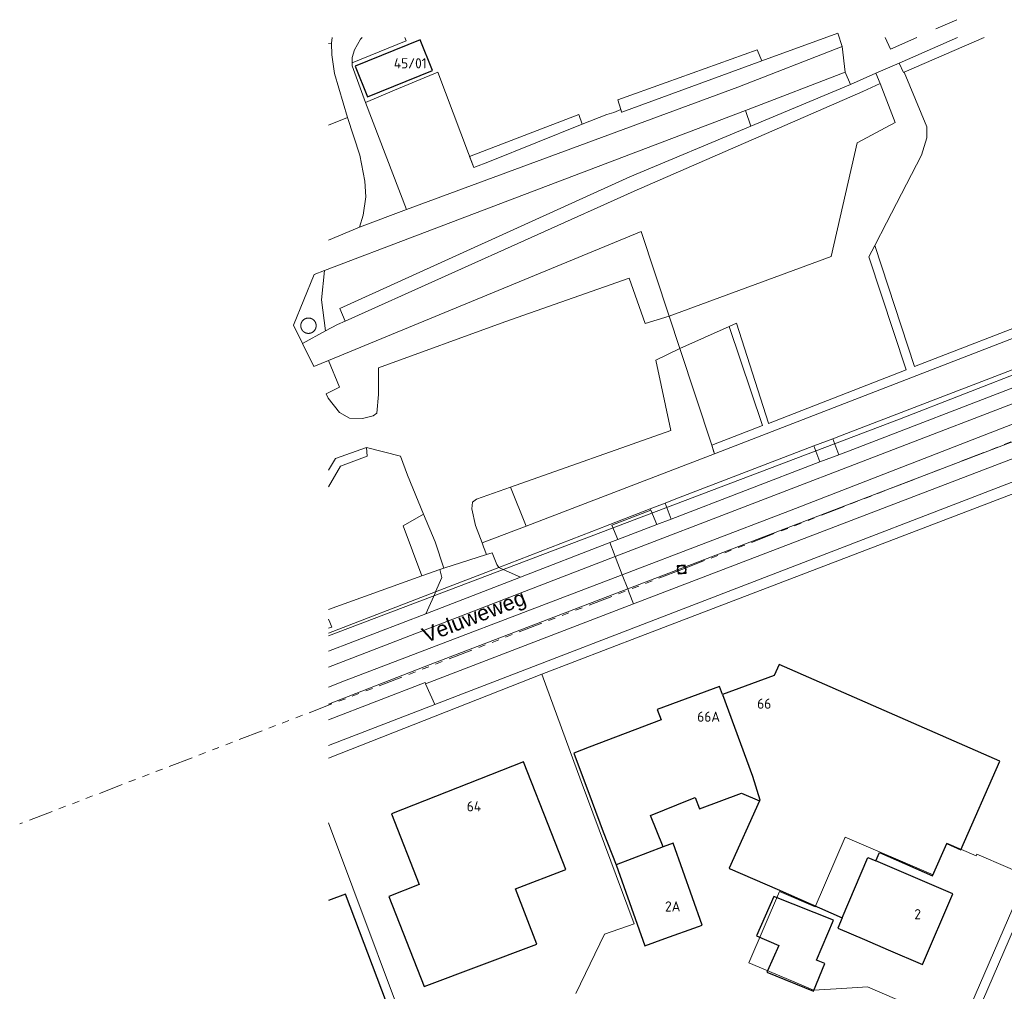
# Model space of a CAD drawing. Header units: metres. Extents: x 174255 to 175175, y 462028 to 462911.
# Tile 67 of 256: x 174255 to 174352, y 462754 to 462849. Entities that reach past the tile are written whole.
import ezdxf

# ---------------------------------------------------------------- set-up
doc = ezdxf.new("R2010")
doc.units = ezdxf.units.M
doc.linetypes.add('RI-GWA', pattern=[18.45, 6, -1.8, 1.75, -1.8, 1.75, -1.8, 1.75, -1.8])
for name, color, linetype, lineweight in [('B-WE-OG-BEBOUWING-G', 8, 'Continuous', 30), ('B-WE-OG-BEBOUWING_HUISNUMMER-T20', 8, 'Continuous', 20), ('B-WE-OG-BOS-G', 8, 'Continuous', 20), ('B-WE-OG-STRAATNAAM-T30', 8, 'Continuous', 20), ('B-WE-OG-TERREIN_ERF-G', 8, 'Continuous', 20), ('B-WE-OG-TERREIN_GROEN-G', 8, 'Continuous', 20), ('B-WE-OG-TERREINAFSCHEIDING-G', 8, 'IE-TERREINAFSCHEIDING-KUNSTMATIG-DICHT', 20), ('B-WE-OG-WEG_HALFVERHARD-G', 8, 'Continuous', 20), ('B-WE-OG-WEG_ONVERHARD-G', 8, 'Continuous', 20), ('B-WE-OG-WEG_VERHARD_GESLOTEN -G', 8, 'Continuous', 20), ('B-WE-OG-WEG_VERHARD_OPEN -G', 8, 'Continuous', 20), ('B-WE-RI-GWA-G', 8, 'RI-GWA', 20), ('B-WE-RI-VWA_RIOOLPUT_INSPECTIEPUT-S', 8, 'Continuous', 20), ('B-XX-KG-GRENS_PERCEEL-G', 213, 'Continuous', 20)]:
    doc.layers.add(name, color=color, linetype=linetype, lineweight=lineweight)
doc.styles.add('NLCS-ISO-M500-T20', font='NLCS-ISO.ttf', dxfattribs={"height": 1})
doc.styles.add('NLCS-ISO-M500-T30', font='NLCS-ISO.ttf', dxfattribs={"height": 1.5})
doc.linetypes.add('IE-TERREINAFSCHEIDING-KUNSTMATIG-DICHT', pattern='A,8,-1,[82,NLCS.SHX,S=0.75,R=90,X=0,Y=0],-1', length=10)

# ---------------------------------------------------------------- blocks, each defined once
blk = doc.blocks.new('B-SRI-PUT_VWA-SO')
at = {"flags": 128}
blk.add_lwpolyline([(-2, 2), (2, 2), (2, -2), (-2, -2)], close=True, dxfattribs=at)
at = {"lineweight": -3, "flags": 128}
blk.add_lwpolyline([(2, -2), (2, 2), (-2, 2), (-2, -2)], close=True, dxfattribs=at)
at = {"lineweight": -3}
blk.add_circle((0, 0), 2, dxfattribs=at)

msp = doc.modelspace()

# ---------------------------------------------------------------- linework, layer by layer
at = {"layer": 'B-WE-OG-BEBOUWING-G'}
msp.add_line((174318.096, 462767.967), (174313.44, 462766.2), dxfattribs=at)
for points in [[(174288.966, 462841.816), (174295.376, 462844.428), (174294.141, 462847.46), (174287.731, 462844.849), (174288.966, 462841.816)], [(174339.021, 462766.592), (174339.374, 462767.413), (174344.613, 462765.122), (174346.001, 462768.299), (174347.408, 462767.683), (174351.225, 462776.418), (174329.492, 462785.927), (174329.027, 462784.864), (174323.932, 462782.987)], [(174323.932, 462782.987), (174323.643, 462783.772), (174317.504, 462781.511), (174317.872, 462780.499), (174310.784, 462777.786), (174309.276, 462777.209), (174311.085, 462772.383), (174312.187, 462769.444), (174313.44, 462766.2)], [(174323.932, 462782.987), (174326.877, 462774.954), (174327.614, 462772.606), (174327.565, 462772.498)], [(174294.532, 462754.218), (174305.638, 462758.385), (174303.542, 462763.853), (174308.492, 462765.751), (174307.111, 462769.273), (174304.336, 462776.353), (174291.32, 462771.247), (174294.051, 462764.275), (174291.053, 462763.1), (174294.532, 462754.218)], [(174318.096, 462767.967), (174316.841, 462771.077), (174320.807, 462772.677), (174321.219, 462772.831), (174321.66, 462771.713), (174325.787, 462773.273), (174327.565, 462772.498)], [(174327.565, 462772.498), (174324.573, 462765.866), (174324.688, 462765.816), (174329.296, 462763.8), (174335.708, 462760.995)], [(174313.44, 462766.2), (174316.283, 462758.249), (174318.231, 462758.945), (174321.545, 462760.13), (174321.935, 462760.269), (174319.053, 462768.331), (174318.096, 462767.967)], [(174335.708, 462760.995), (174338.247, 462766.924), (174339.021, 462766.592)], [(174335.708, 462760.995), (174335.271, 462759.976), (174337.914, 462758.842), (174340.224, 462757.852), (174343.629, 462756.391), (174346.605, 462763.34), (174339.021, 462766.592)], [(174290.911, 462752.397), (174290.821, 462752.637), (174286.804, 462763.317), (174285.13, 462762.687)], [(174329.47, 462758.267), (174328.361, 462755.778), (174328.3, 462755.64), (174332.873, 462753.76), (174333.987, 462756.487), (174333.192, 462756.814), (174334.86, 462760.773), (174328.987, 462763.097), (174327.287, 462759.227), (174329.47, 462758.267)]]:
    msp.add_lwpolyline(points, dxfattribs=at)
at = {"layer": 'B-WE-OG-BOS-G'}
for p, q in [((174319.723, 462817.041), (174322.858, 462807.529)), ((174322.858, 462807.529), (174323.14, 462806.673)), ((174304.58, 462799.562), (174323.14, 462806.673))]:
    msp.add_line(p, q, dxfattribs=at)
for points in [[(174373.65, 462847.681), (174381.529, 462830.248), (174342.84, 462815.267), (174338.91, 462827.193), (174340.068, 462829.436), (174343.51, 462836.1), (174344.045, 462837.81), (174344.045, 462838.892), (174341.82, 462844.247), (174349.685, 462847.681)], [(174318.668, 462820.24), (174334.636, 462826.125), (174337.192, 462837.287), (174340.94, 462839.311), (174339.456, 462843.142), (174337.74, 462842.36), (174315.24, 462832.54), (174286.758, 462819.732)], [(174318.668, 462820.24), (174315.927, 462828.56), (174285.11, 462815.862)], [(174285.11, 462815.862), (174286.194, 462813.237), (174284.89, 462812.595), (174285.1, 462812.173), (174286.213, 462810.74), (174287.187, 462810.187), (174288.46, 462810.16), (174289.513, 462810.413), (174289.873, 462810.7), (174290.06, 462812.527), (174290.06, 462815.16), (174302.487, 462819.687), (174314.74, 462823.987), (174316.3, 462819.5), (174318.668, 462820.24)], [(174319.723, 462817.041), (174324.581, 462819.212), (174327.857, 462809.465), (174322.858, 462807.529)], [(174284.823, 462818.798), (174282.563, 462817.534), (174283.667, 462815.267), (174285.11, 462815.862)], [(174319.723, 462817.041), (174317.373, 462815.9), (174318.84, 462808.973), (174303.042, 462803.386)], [(174294.488, 462800.733), (174292.9, 462804.573), (174292.2, 462806.46), (174288.86, 462807.287)], [(174294.309, 462794.663), (174292.464, 462799.578), (174294.488, 462800.733)], [(174285.13, 462791.353), (174294.309, 462794.663)]]:
    msp.add_lwpolyline(points, dxfattribs=at)
at = {"layer": 'B-WE-OG-TERREIN_ERF-G'}
for points in [[(174355.919, 462805.248), (174295.599, 462781.983), (174285.13, 462777.945)], [(174342.273, 462736.027), (174354.779, 462764.924)]]:
    msp.add_lwpolyline(points, dxfattribs=at)
at = {"layer": 'B-WE-OG-TERREIN_GROEN-G'}
for p, q in [((174326.727, 462838.948), (174326.176, 462840.473)), ((174304.58, 462799.562), (174303.042, 462803.386)), ((174300.244, 462797.901), (174304.58, 462799.562))]:
    msp.add_line(p, q, dxfattribs=at)
for points in [[(174285.13, 462847.078), (174285.405, 462847.101), (174285.485, 462847.681)], [(174299.418, 462834.878), (174298.903, 462836.248), (174295.879, 462844.255), (174291.629, 462842.475), (174288.76, 462841.273), (174292.8, 462830.727), (174325.427, 462842.773), (174335.713, 462846.773), (174335.278, 462848.117), (174327.787, 462845.373)], [(174327.787, 462845.373), (174327.349, 462846.463), (174318.384, 462843.244), (174313.608, 462841.529), (174313.919, 462840.584)], [(174313.919, 462840.584), (174313.993, 462840.362), (174314.005, 462840.324), (174327.787, 462845.373)], [(174326.727, 462838.948), (174336.54, 462843.06), (174336.013, 462844.273), (174326.44, 462840.573), (174326.176, 462840.473)], [(174326.176, 462840.473), (174293.88, 462828.2), (174284.732, 462824.727), (174284.429, 462821.854), (174284.823, 462818.798)], [(174313.919, 462840.584), (174313.207, 462840.306), (174312.533, 462840.082), (174310.118, 462839.127)], [(174285.13, 462839.056), (174287.006, 462839.807), (174288.213, 462836.073), (174288.7, 462833.54), (174288.8, 462831.987), (174288.54, 462830.187), (174288.173, 462829.013)], [(174310.118, 462839.127), (174309.781, 462840.082), (174299.018, 462835.954), (174299.418, 462834.878)], [(174326.727, 462838.948), (174314.794, 462833.947), (174286.245, 462820.997), (174286.758, 462819.732)], [(174299.418, 462834.878), (174300.962, 462835.475), (174310.118, 462839.127)], [(174300.244, 462797.901), (174300.392, 462797.513), (174300.681, 462796.754), (174301.233, 462796.928), (174301.695, 462795.796), (174301.88, 462795.491), (174312.061, 462799.432), (174312.229, 462799.497), (174316.809, 462801.27), (174318.265, 462801.829), (174319.177, 462802.179), (174332.913, 462807.452), (174334.775, 462808.167), (174335.711, 462808.527), (174383.798, 462826.99), (174382.687, 462829.952), (174381.827, 462829.589), (174381.9, 462829.427), (174323.14, 462806.673)], [(174288.173, 462829.013), (174285.13, 462827.722)], [(174383.798, 462826.99), (174384.126, 462827.116), (174384.453, 462827.242), (174384.843, 462826.214), (174384.453, 462826.066), (174360.89, 462817.106), (174356.394, 462815.404), (174356.639, 462814.886), (174353.714, 462813.645), (174336.333, 462806.957), (174335.386, 462806.594), (174334.775, 462808.167)], [(174283.188, 462820.052), (174283.201, 462820.051), (174283.214, 462820.05), (174283.227, 462820.049), (174283.24, 462820.047), (174283.253, 462820.046), (174283.266, 462820.044), (174283.28, 462820.041), (174283.292, 462820.039), (174283.305, 462820.036), (174283.318, 462820.034), (174283.331, 462820.03), (174283.344, 462820.027), (174283.357, 462820.024), (174283.369, 462820.02), (174283.382, 462820.016), (174283.394, 462820.012), (174283.407, 462820.007), (174283.419, 462820.003), (174283.432, 462819.998), (174283.444, 462819.993), (174283.456, 462819.988), (174283.468, 462819.982), (174283.48, 462819.976), (174283.492, 462819.97), (174283.503, 462819.964), (174283.515, 462819.958), (174283.527, 462819.952), (174283.538, 462819.945), (174283.549, 462819.938), (174283.56, 462819.931), (174283.571, 462819.924), (174283.582, 462819.916), (174283.593, 462819.908), (174283.604, 462819.901), (174283.614, 462819.892), (174283.624, 462819.884), (174283.635, 462819.876), (174283.645, 462819.867), (174283.655, 462819.859), (174283.664, 462819.85), (174283.674, 462819.841), (174283.683, 462819.831), (174283.702, 462819.812), (174283.711, 462819.802), (174283.719, 462819.793), (174283.728, 462819.783), (174283.736, 462819.772), (174283.745, 462819.762), (174283.753, 462819.752), (174283.76, 462819.741), (174283.768, 462819.73), (174283.776, 462819.719), (174283.783, 462819.708), (174283.79, 462819.697), (174283.797, 462819.686), (174283.804, 462819.674), (174283.81, 462819.663), (174283.816, 462819.651), (174283.823, 462819.64), (174283.828, 462819.628), (174283.834, 462819.616), (174283.84, 462819.604), (174283.845, 462819.592), (174283.85, 462819.58), (174283.855, 462819.567), (174283.859, 462819.555), (174283.864, 462819.543), (174283.868, 462819.53), (174283.872, 462819.517), (174283.876, 462819.505), (174283.879, 462819.492), (174283.883, 462819.479), (174283.889, 462819.453), (174283.891, 462819.44), (174283.894, 462819.427), (174283.898, 462819.401), (174283.899, 462819.388), (174283.901, 462819.375), (174283.902, 462819.362), (174283.903, 462819.349), (174283.904, 462819.336), (174283.905, 462819.322), (174283.905, 462819.27), (174283.904, 462819.256), (174283.902, 462819.23), (174283.901, 462819.217), (174283.899, 462819.204), (174283.898, 462819.191), (174283.896, 462819.178), (174283.894, 462819.165), (174283.891, 462819.152), (174283.889, 462819.139), (174283.886, 462819.126), (174283.883, 462819.113), (174283.879, 462819.1), (174283.876, 462819.087), (174283.872, 462819.075), (174283.868, 462819.062), (174283.864, 462819.049), (174283.859, 462819.037), (174283.855, 462819.025), (174283.85, 462819.012), (174283.845, 462819), (174283.84, 462818.988), (174283.834, 462818.976), (174283.828, 462818.964), (174283.823, 462818.952), (174283.816, 462818.941), (174283.81, 462818.929), (174283.804, 462818.918), (174283.797, 462818.906), (174283.79, 462818.895), (174283.783, 462818.884), (174283.776, 462818.873), (174283.768, 462818.862), (174283.76, 462818.851), (174283.753, 462818.84), (174283.745, 462818.83), (174283.736, 462818.82), (174283.728, 462818.809), (174283.719, 462818.799), (174283.711, 462818.79), (174283.702, 462818.78), (174283.692, 462818.77), (174283.683, 462818.761), (174283.674, 462818.751), (174283.664, 462818.742), (174283.655, 462818.733), (174283.645, 462818.725), (174283.635, 462818.716), (174283.624, 462818.708), (174283.614, 462818.699), (174283.604, 462818.691), (174283.593, 462818.684), (174283.582, 462818.676), (174283.571, 462818.668), (174283.56, 462818.661), (174283.549, 462818.654), (174283.538, 462818.647), (174283.527, 462818.64), (174283.515, 462818.634), (174283.503, 462818.628), (174283.492, 462818.622), (174283.48, 462818.616), (174283.468, 462818.61), (174283.456, 462818.604), (174283.444, 462818.599), (174283.432, 462818.594), (174283.419, 462818.589), (174283.407, 462818.585), (174283.394, 462818.58), (174283.382, 462818.576), (174283.369, 462818.572), (174283.357, 462818.568), (174283.344, 462818.565), (174283.331, 462818.562), (174283.318, 462818.558), (174283.305, 462818.556), (174283.292, 462818.553), (174283.28, 462818.551), (174283.266, 462818.548), (174283.253, 462818.546), (174283.24, 462818.545), (174283.227, 462818.543), (174283.214, 462818.542), (174283.201, 462818.541), (174283.188, 462818.54), (174283.174, 462818.54), (174283.161, 462818.539), (174283.148, 462818.539), (174283.135, 462818.539), (174283.122, 462818.54), (174283.108, 462818.54), (174283.095, 462818.541), (174283.082, 462818.542), (174283.069, 462818.543), (174283.056, 462818.545), (174283.043, 462818.546), (174283.03, 462818.548), (174283.016, 462818.551), (174283.004, 462818.553), (174282.991, 462818.556), (174282.978, 462818.558), (174282.965, 462818.562), (174282.952, 462818.565), (174282.939, 462818.568), (174282.927, 462818.572), (174282.914, 462818.576), (174282.902, 462818.58), (174282.889, 462818.585), (174282.877, 462818.589), (174282.864, 462818.594), (174282.852, 462818.599), (174282.84, 462818.604), (174282.828, 462818.61), (174282.816, 462818.616), (174282.804, 462818.622), (174282.793, 462818.628), (174282.781, 462818.634), (174282.769, 462818.64), (174282.758, 462818.647), (174282.747, 462818.654), (174282.736, 462818.661), (174282.725, 462818.668), (174282.714, 462818.676), (174282.703, 462818.684), (174282.692, 462818.691), (174282.682, 462818.699), (174282.672, 462818.708), (174282.661, 462818.716), (174282.651, 462818.725), (174282.641, 462818.733), (174282.632, 462818.742), (174282.622, 462818.751), (174282.613, 462818.761), (174282.604, 462818.77), (174282.594, 462818.78), (174282.585, 462818.79), (174282.577, 462818.799), (174282.568, 462818.809), (174282.56, 462818.82), (174282.552, 462818.83), (174282.543, 462818.84), (174282.536, 462818.851), (174282.528, 462818.862), (174282.52, 462818.873), (174282.513, 462818.884), (174282.506, 462818.895), (174282.499, 462818.906), (174282.492, 462818.918), (174282.486, 462818.929), (174282.48, 462818.941), (174282.473, 462818.952), (174282.468, 462818.964), (174282.462, 462818.976), (174282.456, 462818.988), (174282.451, 462819), (174282.446, 462819.012), (174282.441, 462819.025), (174282.437, 462819.037), (174282.432, 462819.049), (174282.428, 462819.062), (174282.424, 462819.075), (174282.42, 462819.087), (174282.417, 462819.1), (174282.413, 462819.113), (174282.41, 462819.126), (174282.407, 462819.139), (174282.405, 462819.152), (174282.402, 462819.165), (174282.4, 462819.178), (174282.398, 462819.191), (174282.397, 462819.204), (174282.395, 462819.217), (174282.394, 462819.23), (174282.393, 462819.243), (174282.392, 462819.256), (174282.391, 462819.27), (174282.391, 462819.322), (174282.392, 462819.336), (174282.394, 462819.362), (174282.395, 462819.375), (174282.397, 462819.388), (174282.398, 462819.401), (174282.4, 462819.414), (174282.402, 462819.427), (174282.405, 462819.44), (174282.407, 462819.453), (174282.41, 462819.466), (174282.413, 462819.479), (174282.417, 462819.492), (174282.42, 462819.505), (174282.424, 462819.517), (174282.428, 462819.53), (174282.432, 462819.543), (174282.437, 462819.555), (174282.441, 462819.567), (174282.446, 462819.58), (174282.451, 462819.592), (174282.456, 462819.604), (174282.462, 462819.616), (174282.468, 462819.628), (174282.473, 462819.64), (174282.48, 462819.651), (174282.486, 462819.663), (174282.492, 462819.674), (174282.499, 462819.686), (174282.506, 462819.697), (174282.513, 462819.708), (174282.52, 462819.719), (174282.528, 462819.73), (174282.536, 462819.741), (174282.543, 462819.752), (174282.552, 462819.762), (174282.56, 462819.772), (174282.568, 462819.783), (174282.577, 462819.793), (174282.585, 462819.802), (174282.594, 462819.812), (174282.604, 462819.822), (174282.613, 462819.831), (174282.622, 462819.841), (174282.632, 462819.85), (174282.641, 462819.859), (174282.651, 462819.867), (174282.661, 462819.876), (174282.672, 462819.884), (174282.682, 462819.892), (174282.692, 462819.901), (174282.703, 462819.908), (174282.714, 462819.916), (174282.725, 462819.924), (174282.736, 462819.931), (174282.747, 462819.938), (174282.758, 462819.945), (174282.769, 462819.952), (174282.781, 462819.958), (174282.793, 462819.964), (174282.804, 462819.97), (174282.816, 462819.976), (174282.828, 462819.982), (174282.84, 462819.988), (174282.852, 462819.993), (174282.864, 462819.998), (174282.877, 462820.003), (174282.889, 462820.007), (174282.902, 462820.012), (174282.914, 462820.016), (174282.927, 462820.02), (174282.939, 462820.024), (174282.952, 462820.027), (174282.965, 462820.03), (174282.978, 462820.034), (174282.991, 462820.036), (174283.004, 462820.039), (174283.016, 462820.041), (174283.03, 462820.044), (174283.043, 462820.046), (174283.056, 462820.047), (174283.069, 462820.049), (174283.082, 462820.05), (174283.095, 462820.051), (174283.108, 462820.052), (174283.122, 462820.052), (174283.135, 462820.053), (174283.148, 462820.053), (174283.161, 462820.053), (174283.174, 462820.052), (174283.188, 462820.052)], [(174284.823, 462818.798), (174286.02, 462819.4), (174286.758, 462819.732)], [(174285.13, 462803.437), (174286.289, 462805.454), (174288.944, 462806.44), (174288.86, 462807.287)], [(174288.86, 462807.287), (174285.813, 462806.213), (174285.13, 462805.081)], [(174303.042, 462803.386), (174299.687, 462802.2), (174299.287, 462801.913), (174299.227, 462801.26), (174299.587, 462799.627), (174300.244, 462797.901)], [(174294.488, 462800.733), (174295.613, 462798.013), (174296.474, 462795.427), (174296.092, 462795.306), (174294.309, 462794.663)], [(174316.809, 462801.27), (174316.865, 462801.137), (174313.037, 462799.654), (174313.61, 462798.233), (174312.833, 462797.933), (174312.674, 462797.872), (174304.041, 462794.537), (174302.026, 462795.427), (174301.88, 462795.491)], [(174285.13, 462789.013), (174295.66, 462793.084), (174295.611, 462792.973), (174294.703, 462790.912)], [(174294.703, 462790.912), (174285.13, 462787.24)], [(174285.13, 462790.401), (174285.256, 462790.089)], [(174285.256, 462790.089), (174285.444, 462789.625), (174285.13, 462789.498)]]:
    msp.add_lwpolyline(points, dxfattribs=at)
at = {"layer": 'B-WE-OG-TERREINAFSCHEIDING-G', "ltscale": 0.5}
for p, q in [((174339.023, 462844.15), (174341.323, 462845.16)), ((174285.108, 462815.866), (174315.927, 462828.56)), ((174318.669, 462820.241), (174315.927, 462828.56)), ((174318.669, 462820.241), (174319.723, 462817.041)), ((174322.858, 462807.529), (174319.723, 462817.041)), ((174283.667, 462815.273), (174285.108, 462815.866)), ((174323.085, 462806.841), (174322.858, 462807.529))]:
    msp.add_line(p, q, dxfattribs=at)
at = {"layer": 'B-WE-OG-WEG_HALFVERHARD-G'}
for points in [[(174292.636, 462847.681), (174292.772, 462847.348), (174287.456, 462845.183), (174287.456, 462844.901), (174288.76, 462841.273)], [(174339.959, 462847.681), (174340.473, 462846.527), (174343.068, 462847.681)], [(174287.006, 462839.807), (174285.71, 462844.146), (174285.439, 462845.956), (174285.405, 462847.101)]]:
    msp.add_lwpolyline(points, dxfattribs=at)
at = {"layer": 'B-WE-OG-WEG_ONVERHARD-G'}
msp.add_line((174318.668, 462820.24), (174319.723, 462817.041), dxfattribs=at)
for points in [[(174339.456, 462843.142), (174339.023, 462844.15), (174341.323, 462845.16), (174341.759, 462844.219), (174341.82, 462844.247)], [(174338.91, 462827.193), (174338.331, 462826.072), (174342, 462814.941), (174328.452, 462809.68), (174328.447, 462809.693), (174325.315, 462819.54), (174324.581, 462819.212)]]:
    msp.add_lwpolyline(points, dxfattribs=at)
at = {"layer": 'B-WE-OG-WEG_VERHARD_GESLOTEN -G'}
for p, q in [((174344.94, 462848.513), (174346.997, 462849.428)), ((174336.013, 462844.273), (174335.713, 462846.773)), ((174339.023, 462844.15), (174336.54, 462843.06)), ((174292.8, 462830.727), (174288.173, 462829.013)), ((174354.243, 462812.281), (174313.365, 462796.554)), ((174314.594, 462793.375), (174355.503, 462809.029)), ((174333.517, 462805.877), (174335.386, 462806.594)), ((174318.868, 462800.259), (174333.517, 462805.877)), ((174317.467, 462799.722), (174318.868, 462800.259)), ((174285.13, 462785.665), (174313.365, 462796.554)), ((174300.681, 462796.754), (174296.474, 462795.427)), ((174313.365, 462796.554), (174314.056, 462794.767)), ((174314.056, 462794.767), (174314.594, 462793.375)), ((174315.165, 462791.897), (174294.662, 462784.037))]:
    msp.add_line(p, q, dxfattribs=at)
at = {"layer": 'B-WE-OG-WEG_VERHARD_GESLOTEN -G', "flags": 128}
for points in [[(174288.428, 462847.681), (174288.266, 462847.51), (174287.681, 462846.469), (174287.456, 462845.707), (174287.456, 462845.183)], [(174347.064, 462847.681), (174341.323, 462845.16)], [(174284.732, 462824.727), (174283.713, 462824.34), (174281.673, 462819.36), (174282.563, 462817.534)], [(174354.918, 462810.538), (174354.265, 462810.285), (174330.528, 462801.053), (174314.056, 462794.767)], [(174356.131, 462807.411), (174355.387, 462807.316), (174315.165, 462791.897)], [(174313.365, 462796.554), (174313.253, 462796.844), (174312.833, 462797.933)], [(174314.056, 462794.767), (174286.705, 462784.329), (174285.13, 462783.714)], [(174314.594, 462793.375), (174295.15, 462785.923), (174285.13, 462782.045)], [(174315.165, 462791.897), (174314.738, 462793.001), (174314.594, 462793.375)]]:
    msp.add_lwpolyline(points, dxfattribs=at)
at = {"layer": 'B-WE-OG-WEG_VERHARD_OPEN -G'}
for p, q in [((174332.913, 462807.452), (174333.517, 462805.877)), ((174318.868, 462800.259), (174318.265, 462801.829)), ((174316.865, 462801.137), (174317.467, 462799.722)), ((174317.467, 462799.722), (174313.61, 462798.233)), ((174304.041, 462794.537), (174294.703, 462790.912)), ((174294.662, 462784.037), (174295.599, 462781.983))]:
    msp.add_line(p, q, dxfattribs=at)
for points in [[(174301.88, 462795.491), (174295.66, 462793.084), (174296.277, 462794.496), (174296.092, 462795.306)], [(174285.13, 462780.493), (174294.635, 462784.167), (174294.662, 462784.037)]]:
    msp.add_lwpolyline(points, dxfattribs=at)
at = {"layer": 'B-WE-RI-GWA-G', "ltscale": 0.4}
for q in [(174383.233, 462819.827), (174254.709, 462770.231)]:
    msp.add_line((174319.905, 462795.293), q, dxfattribs=at)
at = {"layer": 'B-XX-KG-GRENS_PERCEEL-G', "flags": 128}
for points in [[(174285.13, 462788.754), (174341.355, 462810.108), (174373.365, 462822.556), (174384.374, 462826.646)], [(174373.721, 462810.971), (174352.775, 462802.845), (174315.87, 462788.715), (174306.117, 462784.987)], [(174306.117, 462784.987), (174285.13, 462776.719)], [(174309.482, 462753.546), (174312.294, 462759.38), (174315.217, 462760.398), (174310.016, 462774.423), (174306.117, 462784.987)], [(174295.221, 462743.304), (174294.791, 462744.492), (174285.13, 462770.334)], [(174326.504, 462756.556), (174329.55, 462763.578), (174333.063, 462762.066), (174336.002, 462768.931), (174344.667, 462765.215), (174346.007, 462768.34), (174348.897, 462767.087), (174348.976, 462767.27), (174352.022, 462765.943), (174353.895, 462765.123)], [(174347.416, 462750.196), (174353.895, 462765.123)], [(174347.416, 462750.196), (174342.55, 462752.318), (174338.215, 462754.186), (174335.683, 462754.036), (174332.888, 462753.853), (174330.827, 462754.758), (174326.504, 462756.556)]]:
    msp.add_lwpolyline(points, dxfattribs=at)

# ---------------------------------------------------------------- block references
at = {"layer": 'B-WE-RI-VWA_RIOOLPUT_INSPECTIEPUT-S', "xscale": 0.1999999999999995, "yscale": 0.1999999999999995, "zscale": 0.1999999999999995, "rotation": 5.739328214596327}
msp.add_blockref('B-SRI-PUT_VWA-SO', (174319.905, 462795.293), dxfattribs=at)

# ---------------------------------------------------------------- texts
at = {"layer": 'B-WE-OG-BEBOUWING_HUISNUMMER-T20', "style": 'NLCS-ISO-M500-T20'}
for s, p in [('45/01', (174291.554, 462844.638)), ('66', (174327.343, 462781.579)), ('66A', (174321.438, 462780.296)), ('64', (174298.741, 462771.473)), ('2A', (174318.268, 462761.613)), ('2', (174342.819, 462760.85))]:
    msp.add_text(s, height=1, dxfattribs=at).set_placement(p)
at = {"layer": 'B-WE-OG-STRAATNAAM-T30', "insert": (174294.891, 462787.616), "char_height": 1.5, "width": 13.5, "attachment_point": 7, "rotation": 21.3, "style": 'NLCS-ISO-M500-T30'}
msp.add_mtext('{\\fArial|b0|i0;Veluweweg}', dxfattribs=at)

doc.saveas('drawing.dxf')
